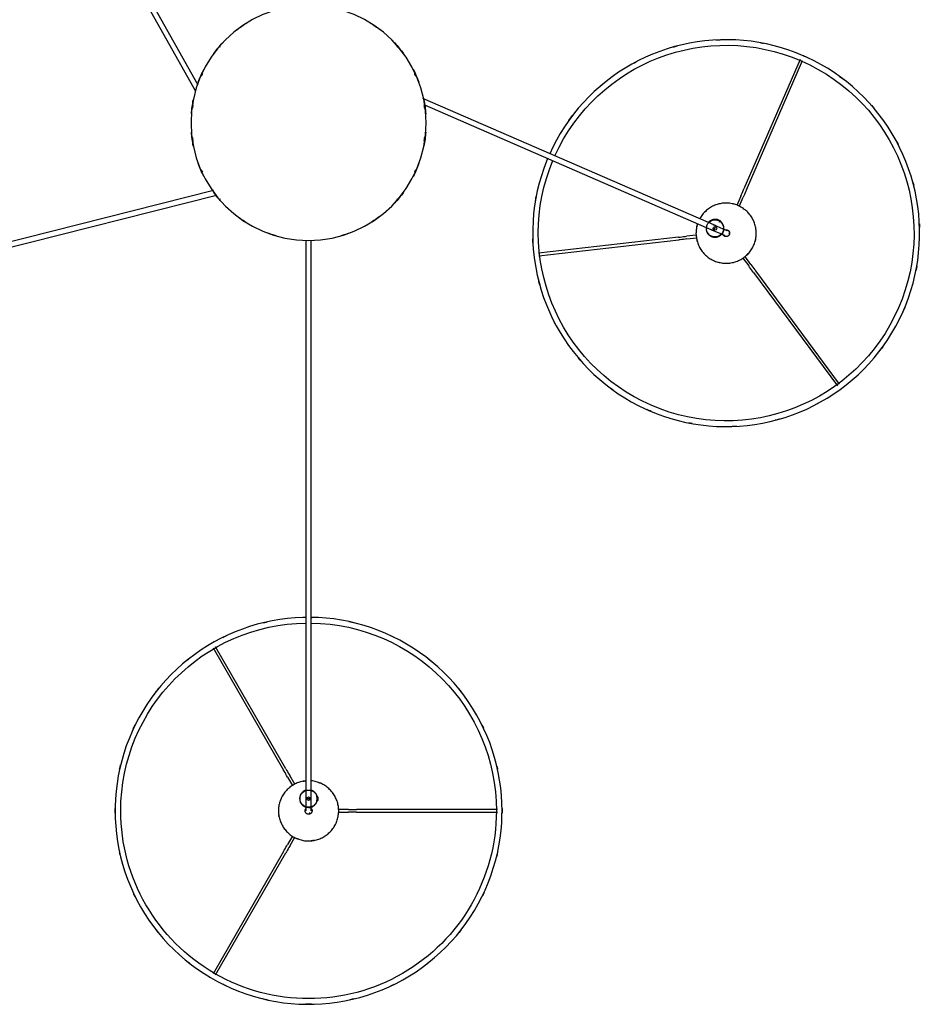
# Model space of a CAD drawing. Header units: millimetres. Extents: x 2834 to 10973, y -1183 to 7893.
# Tile 14 of 15: x 9434 to 10481, y 5993 to 7138. Entities that reach past the tile are written whole.
import ezdxf

# ---------------------------------------------------------------- set-up
doc = ezdxf.new("R2010")
doc.units = ezdxf.units.MM
doc.layers.add('E-LITE-EQPM', color=7, linetype='Continuous', lineweight=20)

# ---------------------------------------------------------------- blocks, each defined once
blk = doc.blocks.new('64314-5L   _Suspended_tensor - 64314-49-5L MAMBO Black_rattan pendant lamp ø450-5L-720005-Planta_PDF Copy 1')
at = {"layer": 'E-LITE-EQPM', "color": 253, "lineweight": 25, "true_color": 0xaaaaaa}
for p, q in [((-29.2, 847.4), (-111.1, 989.4)), ((-108.4, 990.9), (-26.5, 849)), ((-18.7, 829.4), (-24.5, 839.3)), ((-21.8, 840.9), (-16, 830.8)), ((34.7, 801.5), (46.3, 801.5)), ((55.7, 801.5), (219.6, 801.5)), ((46.3, 798.5), (34.3, 798.5)), ((219.6, 798.5), (55.7, 798.5)), ((-3, 136.3), (-3, 785.8)), ((3, 785.8), (3, 136.3)), ((8.7, 787.8), (10.7, 787.8)), ((10.7, 783.8), (8.7, 783.8)), ((10.7, 787.3), (9.1, 787.3)), ((10.7, 784.3), (9.1, 784.3)), ((10.7, 785.8), (10.7, 787.8)), ((10.7, 783.8), (10.7, 785.8)), ((-24.5, 760.7), (-18.7, 770.7)), ((-16.1, 769), (-21.8, 759.1)), ((-111.1, 610.6), (-29.2, 752.6)), ((-26.5, 751), (-108.4, 609.1)), ((517.4, 173.8), (614.9, 305.6)), ((617.4, 303.7), (519.9, 172)), ((-747.1, 245.8), (-106.9, 84)), ((-110.5, 78.7), (-748.5, 240)), ((505, 157.1), (511.9, 166.3)), ((514.3, 164.5), (507.4, 155.1)), ((430.1, 132.9), (267.2, 151.4)), ((267.6, 154.5), (430.4, 136)), ((450.7, 130.6), (439.4, 131.8)), ((439.7, 134.9), (451.3, 133.6)), ((473.8, 119.8), (132.9, -28.4)), ((134.8, -21.1), (471.4, 125.3)), ((478.2, 113.3), (477.5, 114.8)), ((477.9, 115.4), (478.7, 113.5)), ((475, 111.9), (474.2, 113.8)), ((475.5, 112.1), (474.8, 113.7)), ((475, 111.9), (476.8, 112.7)), ((476.8, 112.7), (478.7, 113.5)), ((502.6, 85.1), (497.8, 96.1)), ((500.8, 97), (505.4, 86.3)), ((571.7, -73.8), (506.3, 76.5)), ((509.2, 77.7), (574.5, -72.6)), ((-318.7, -370.6), (-131.4, -36.9)), ((-128.5, -43.9), (-313.5, -373.5))]:
    blk.add_line(p, q, dxfattribs=at)
at = {"layer": 'E-LITE-EQPM', "color": 253, "lineweight": 25, "true_color": 0xaaaaaa, "flags": 128}
for points in [[(-225, 800), (-224.8, 809), (-224.3, 818), (-223.4, 826.9), (-222.1, 835.8), (-220.5, 844.7), (-218.6, 853.5), (-216.2, 862.2), (-213.6, 870.8), (-210.6, 879.3), (-207.2, 887.6), (-203.6, 895.8), (-199.6, 903.9), (-195.3, 911.8), (-190.6, 919.5), (-185.7, 927), (-180.5, 934.4), (-175, 941.5), (-169.2, 948.4), (-163.1, 955), (-156.8, 961.4), (-150.2, 967.5), (-143.4, 973.4), (-136.3, 979), (-129, 984.3), (-121.6, 989.3), (-113.9, 994), (-106, 998.4), (-98, 1002.5), (-89.9, 1006.3), (-81.5, 1009.7), (-73.1, 1012.8), (-64.5, 1015.6), (-55.8, 1018), (-47.1, 1020), (-38.2, 1021.7), (-29.3, 1023.1), (-20.4, 1024.1), (-11.4, 1024.7), (-2.4, 1025), (6.6, 1024.9), (15.6, 1024.5), (24.5, 1023.7), (33.4, 1022.5), (42.3, 1021), (51.1, 1019.1), (59.8, 1016.9), (68.5, 1014.3), (77, 1011.4), (85.4, 1008.2), (93.6, 1004.6), (101.7, 1000.7), (109.7, 996.5), (117.5, 991.9), (125, 987.1), (132.4, 981.9), (139.6, 976.5), (146.5, 970.7), (153.2, 964.8), (159.7, 958.5), (165.9, 952), (171.9, 945.2), (177.5, 938.2), (182.9, 931), (188, 923.6), (192.8, 916), (197.3, 908.2), (201.5, 900.2), (205.3, 892.1), (208.8, 883.8), (212, 875.4), (214.8, 866.8), (217.3, 858.2), (219.5, 849.5), (221.3, 840.6), (222.7, 831.8), (223.8, 822.8), (224.6, 813.8), (224.9, 804.9), (225, 800)], [(-29.2, 847.4), (-28.2, 845.8), (-27.2, 844.1), (-26.3, 842.4), (-25.3, 840.7), (-24.5, 839.3)], [(-21.8, 840.9), (-22.8, 842.6), (-23.8, 844.3), (-24.8, 846), (-25.7, 847.6), (-26.5, 849)], [(-27.3, 821.9), (-26.4, 823), (-25.5, 824), (-24.5, 825), (-23.5, 826), (-22.4, 826.9), (-21.3, 827.8), (-20.2, 828.6), (-19, 829.4), (-17.9, 830.1), (-16.6, 830.8), (-15.4, 831.4), (-14.1, 832), (-12.8, 832.6), (-11.5, 833.1), (-10.2, 833.5), (-8.8, 833.9), (-7.5, 834.2), (-6.1, 834.5), (-4.7, 834.7), (-3.3, 834.8), (-1.9, 834.9), (-0.5, 835), (0.9, 835), (2.3, 834.9), (3.7, 834.8), (5, 834.6), (6.4, 834.4), (7.8, 834.1), (9.2, 833.8), (10.5, 833.4), (11.8, 832.9), (13.1, 832.4), (14.4, 831.9), (15.7, 831.3), (16.9, 830.6), (18.1, 829.9), (19.3, 829.2), (20.5, 828.4), (21.6, 827.5), (22.7, 826.7), (23.7, 825.7), (24.7, 824.8), (25.7, 823.8), (26.6, 822.7), (27.5, 821.6), (28.4, 820.5), (29.2, 819.4), (29.9, 818.2), (30.6, 817), (31.3, 815.7), (31.9, 814.5), (32.4, 813.2), (32.9, 811.9), (33.4, 810.5), (33.8, 809.2), (34.1, 807.8), (34.4, 806.5), (34.6, 805.1), (34.8, 803.7), (34.9, 802.3), (35, 800.9), (35, 799.5), (34.9, 798.1), (34.8, 796.7), (34.7, 795.3), (34.5, 793.9), (34.2, 792.6), (33.9, 791.2), (33.5, 789.9), (33.1, 788.5), (32.6, 787.2), (32, 785.9), (31.5, 784.7), (30.8, 783.4), (30.1, 782.2), (29.4, 781), (28.6, 779.8), (27.8, 778.7), (27.3, 778.1)], [(-3, 765.1), (-3.7, 765.2), (-5, 765.4), (-6.4, 765.6), (-7.8, 765.9), (-9.2, 766.2), (-10.5, 766.6), (-11.8, 767.1), (-13.1, 767.6), (-14.4, 768.1), (-15.7, 768.7), (-16.9, 769.4), (-18.1, 770.1), (-19.3, 770.8), (-20.5, 771.6), (-21.6, 772.5), (-22.7, 773.3), (-23.7, 774.3), (-24.7, 775.2), (-25.7, 776.2), (-26.6, 777.3), (-27.5, 778.4), (-28.4, 779.5), (-29.2, 780.6), (-29.9, 781.8), (-30.6, 783), (-31.3, 784.3), (-31.9, 785.5), (-32.4, 786.8), (-32.9, 788.1), (-33.4, 789.5), (-33.8, 790.8), (-34.1, 792.2), (-34.4, 793.5), (-34.6, 794.9), (-34.8, 796.3), (-34.9, 797.7), (-35, 799.1), (-35, 800.5), (-34.9, 801.9), (-34.8, 803.3), (-34.7, 804.7), (-34.5, 806.1), (-34.2, 807.4), (-33.9, 808.8), (-33.5, 810.1), (-33.1, 811.5), (-32.6, 812.8), (-32, 814.1), (-31.5, 815.3), (-30.8, 816.6), (-30.1, 817.8), (-29.4, 819), (-28.6, 820.2), (-27.8, 821.3), (-27.3, 821.9)], [(-3.1, 802.5), (-3.2, 802.4), (-3.3, 802.2), (-3.4, 802.1), (-3.5, 802), (-3.6, 801.8), (-3.6, 801.7), (-3.7, 801.5), (-3.7, 801.4), (-3.8, 801.2), (-3.8, 801.1), (-3.9, 800.9), (-3.9, 800.8), (-4, 800.6), (-4, 800.5), (-4, 800.3), (-4, 800.1), (-4, 800), (-4, 799.8), (-4, 799.7), (-4, 799.5), (-3.9, 799.3), (-3.9, 799.2), (-3.9, 799), (-3.8, 798.9), (-3.8, 798.7), (-3.7, 798.6), (-3.7, 798.4), (-3.6, 798.3), (-3.5, 798.1), (-3.5, 798), (-3.4, 797.9), (-3.3, 797.7), (-3.2, 797.6), (-3.1, 797.5), (-3, 797.3)], [(3.1, 797.5), (3.2, 797.6), (3.3, 797.8), (3.4, 797.9), (3.5, 798), (3.6, 798.2), (3.6, 798.3), (3.7, 798.5), (3.7, 798.6), (3.8, 798.8), (3.8, 798.9), (3.9, 799.1), (3.9, 799.2), (4, 799.4), (4, 799.5), (4, 799.7), (4, 799.9), (4, 800), (4, 800.2), (4, 800.3), (4, 800.5), (3.9, 800.7), (3.9, 800.8), (3.9, 801), (3.8, 801.1), (3.8, 801.3), (3.7, 801.4), (3.7, 801.6), (3.6, 801.7), (3.5, 801.9), (3.5, 802), (3.4, 802.1), (3.3, 802.3), (3.2, 802.4), (3.1, 802.5), (3, 802.7), (2.9, 802.8), (2.8, 802.9), (2.7, 803), (2.5, 803.1), (2.4, 803.2), (2.3, 803.3), (2.1, 803.4), (2, 803.5), (1.9, 803.5), (1.7, 803.6), (1.6, 803.7), (1.4, 803.7), (1.3, 803.8), (1.1, 803.8), (1, 803.9), (0.8, 803.9), (0.7, 803.9), (0.5, 804), (0.3, 804), (0.2, 804), (0, 804), (-0.1, 804), (-0.3, 804), (-0.5, 804), (-0.6, 804), (-0.8, 803.9), (-0.9, 803.9), (-1.1, 803.9), (-1.2, 803.8), (-1.4, 803.8), (-1.5, 803.7), (-1.7, 803.6), (-1.8, 803.6), (-2, 803.5), (-2.1, 803.4), (-2.2, 803.3), (-2.4, 803.2), (-2.5, 803.1), (-2.6, 803), (-2.7, 802.9), (-2.9, 802.8), (-3, 802.7), (-3.1, 802.6), (-3.1, 802.5)], [(55.7, 801.5), (53.7, 801.5), (51.8, 801.5), (49.8, 801.5), (47.9, 801.5), (46.3, 801.5)], [(-2.9, 575.1), (-6.6, 575.1), (-15.6, 575.5), (-24.5, 576.3), (-33.4, 577.5), (-42.3, 579), (-51.1, 580.9), (-59.8, 583.1), (-68.5, 585.7), (-77, 588.6), (-85.4, 591.8), (-93.6, 595.4), (-101.7, 599.3), (-109.7, 603.5), (-117.5, 608.1), (-125, 612.9), (-132.4, 618.1), (-139.6, 623.5), (-146.5, 629.2), (-153.2, 635.2), (-159.7, 641.5), (-165.9, 648), (-171.9, 654.8), (-177.5, 661.8), (-182.9, 669), (-188, 676.4), (-192.8, 684), (-197.3, 691.8), (-201.5, 699.8), (-205.3, 707.9), (-208.8, 716.2), (-212, 724.6), (-214.8, 733.2), (-217.3, 741.8), (-219.5, 750.5), (-221.3, 759.4), (-222.7, 768.2), (-223.8, 777.2), (-224.6, 786.1), (-224.9, 795.1), (-225, 800)], [(-2.8, 776), (-3.2, 776.1), (-3.6, 776.2), (-4, 776.4), (-4.4, 776.5), (-4.8, 776.7), (-5.1, 776.9), (-5.5, 777.1), (-5.8, 777.3), (-6.1, 777.6), (-6.5, 777.8), (-6.8, 778.1), (-7.1, 778.4), (-7.4, 778.7), (-7.7, 779), (-7.9, 779.3), (-8.2, 779.6), (-8.4, 779.9), (-8.7, 780.3), (-8.9, 780.6), (-9.1, 781), (-9.3, 781.4), (-9.4, 781.7), (-9.6, 782.1), (-9.7, 782.5), (-9.9, 782.9), (-10, 783.3), (-10.1, 783.7), (-10.1, 784.1), (-10.2, 784.5), (-10.3, 784.9), (-10.3, 785.3), (-10.3, 785.7), (-10.3, 786.1), (-10.3, 786.6), (-10.2, 787), (-10.2, 787.4), (-10.1, 787.8), (-10, 788.2), (-9.9, 788.6), (-9.8, 789), (-9.7, 789.4), (-9.5, 789.7), (-9.4, 790.1), (-9.2, 790.5), (-9, 790.9), (-8.8, 791.2), (-8.6, 791.6), (-8.3, 791.9), (-8.1, 792.2), (-7.8, 792.5), (-7.5, 792.9), (-7.3, 793.1), (-7, 793.4), (-6.6, 793.7), (-6.3, 794), (-6, 794.2), (-5.7, 794.4), (-5.3, 794.7), (-4.9, 794.9), (-4.6, 795.1), (-4.2, 795.2), (-3.8, 795.4), (-3.4, 795.5), (-3.1, 795.7)], [(-3, 795.9), (-3, 796.1), (-3, 796.3), (-3, 796.6), (-3, 796.8), (-3, 797), (-3, 797.2), (-3, 797.4), (-3, 797.6), (-3, 797.8), (-3, 798), (-3, 798.1), (-3, 798.3), (-3, 798.5), (-3, 798.6), (-3, 798.8), (-3, 798.9), (-3, 799.1), (-3, 799.2), (-3, 799.3), (-3, 799.4), (-3, 799.5), (-3, 799.6), (-3, 799.7), (-3, 799.8), (-3, 799.8), (-3, 799.9), (-3, 799.9), (-3, 800), (-3, 800), (-3, 800), (-3, 800)], [(-3, 782.2), (-3, 787.7), (-3, 793.2), (-3, 795.9)], [(2.8, 795.7), (3.2, 795.6), (3.6, 795.5), (4, 795.3), (4.4, 795.2), (4.8, 795), (5.1, 794.8), (5.5, 794.6), (5.8, 794.3), (6.1, 794.1), (6.5, 793.8), (6.8, 793.6), (7.1, 793.3), (7.4, 793), (7.7, 792.7), (7.9, 792.4), (8.2, 792.1), (8.4, 791.7), (8.7, 791.4), (8.9, 791.1), (9.1, 790.7), (9.3, 790.3), (9.4, 790), (9.6, 789.6), (9.7, 789.2), (9.9, 788.8), (10, 788.4), (10.1, 788)], [(225, 800), (224.8, 791), (224.3, 782), (223.4, 773.1), (222.1, 764.2), (220.5, 755.3), (218.6, 746.5), (216.2, 737.8), (213.6, 729.2), (210.6, 720.7), (207.2, 712.4), (203.6, 704.2), (199.6, 696.1), (195.3, 688.2), (190.6, 680.5), (185.7, 673), (180.5, 665.6), (175, 658.5), (169.2, 651.6), (163.1, 645), (156.8, 638.6), (150.2, 632.5), (143.4, 626.6), (136.3, 621), (129, 615.7), (121.6, 610.7), (113.9, 606), (106, 601.6), (98, 597.5), (89.9, 593.7), (81.5, 590.3), (73.1, 587.2), (64.5, 584.4), (55.8, 582), (47.1, 580), (38.2, 578.3), (29.3, 576.9), (20.4, 575.9), (11.4, 575.3), (2.9, 575)], [(3, 800), (3, 800), (3, 800), (3, 800), (3, 799.9), (3, 799.9), (3, 799.8), (3, 799.8), (3, 799.7), (3, 799.6), (3, 799.5), (3, 799.4), (3, 799.3), (3, 799.2), (3, 799.1), (3, 799), (3, 798.8), (3, 798.7), (3, 798.5), (3, 798.3), (3, 798.2), (3, 798), (3, 797.8), (3, 797.6), (3, 797.4), (3, 797.2), (3, 797), (3, 796.8), (3, 796.6), (3, 796.4), (3, 796.2), (3, 795.9), (3, 795.9)], [(3, 797.3), (3.1, 797.4), (3.1, 797.5)], [(3, 795.9), (3, 790.4), (3, 785), (3, 782.2)], [(46.3, 798.5), (48.3, 798.5), (50.2, 798.5), (52.2, 798.5), (54.1, 798.5), (55.7, 798.5)], [(10.1, 783.9), (10, 783.5), (9.9, 783.1), (9.8, 782.7), (9.7, 782.3), (9.5, 781.9), (9.4, 781.6), (9.2, 781.2), (9, 780.8), (8.8, 780.5), (8.6, 780.1), (8.3, 779.8), (8.1, 779.5), (7.8, 779.1), (7.5, 778.8), (7.3, 778.5), (7, 778.3), (6.6, 778), (6.3, 777.7), (6, 777.5), (5.7, 777.2), (5.3, 777), (4.9, 776.8), (4.6, 776.6), (4.2, 776.5), (3.8, 776.3), (3.4, 776.1), (3.1, 776)], [(27.3, 778.1), (26.4, 777), (25.5, 776), (24.5, 775), (23.5, 774), (22.4, 773.1), (21.3, 772.2), (20.2, 771.4), (19, 770.6), (17.9, 769.9), (16.6, 769.2), (15.4, 768.6), (14.1, 768), (12.8, 767.4), (11.5, 766.9), (10.2, 766.5), (8.8, 766.1), (7.5, 765.8), (6.1, 765.5), (4.7, 765.3), (3.3, 765.2)], [(-24.5, 760.7), (-25.5, 759), (-26.5, 757.3), (-27.4, 755.6), (-28.4, 753.9), (-29.2, 752.6)], [(-26.5, 751), (-25.5, 752.7), (-24.6, 754.4), (-23.6, 756.1), (-22.6, 757.8), (-21.8, 759.1)], [(395.8, 334.5), (404.1, 337.9), (412.6, 341), (421.1, 343.7), (429.8, 346.1), (438.6, 348.2), (447.4, 349.9), (456.3, 351.2), (465.3, 352.2), (474.2, 352.9), (483.2, 353.1), (492.2, 353), (501.2, 352.6), (510.2, 351.8), (519.1, 350.6), (528, 349.1), (536.8, 347.2), (545.5, 345), (554.1, 342.4), (562.6, 339.5), (571, 336.3), (579.3, 332.7), (587.4, 328.8), (595.3, 324.5), (603.1, 320), (610.7, 315.1), (618.1, 310), (625.2, 304.5), (632.2, 298.8), (638.9, 292.8), (645.3, 286.6), (651.5, 280), (657.5, 273.3), (663.1, 266.3), (668.5, 259.1), (673.6, 251.7), (678.4, 244), (682.9, 236.2), (687.1, 228.3), (690.9, 220.1), (694.4, 211.8), (697.6, 203.4), (700.4, 194.9), (702.9, 186.2), (705.1, 177.5), (706.9, 168.7), (708.3, 159.8), (709.4, 150.9), (710.1, 141.9), (710.5, 132.9), (710.5, 123.9), (710.2, 114.9), (709.5, 105.9), (708.4, 97), (707, 88.1), (705.2, 79.3), (703.1, 70.5), (700.6, 61.9), (697.8, 53.3), (694.6, 44.9), (691.1, 36.6), (687.3, 28.5), (683.1, 20.5), (678.7, 12.7), (673.9, 5), (668.8, -2.4), (663.5, -9.6), (657.8, -16.6), (651.9, -23.4), (645.7, -29.9), (639.2, -36.2), (632.5, -42.2), (625.6, -48), (618.5, -53.4), (611.1, -58.6), (603.5, -63.5), (595.8, -68), (587.8, -72.3), (579.7, -76.2), (575.3, -78.2)], [(278.1, 41.1), (276.7, 44.5), (273.5, 52.9), (270.7, 61.4), (268.2, 70.1), (266, 78.8), (264.2, 87.6), (262.8, 96.5), (261.7, 105.4), (261, 114.4), (260.6, 123.4), (260.6, 132.4), (260.9, 141.4), (261.7, 150.4), (262.7, 159.3), (264.1, 168.2), (265.9, 177), (268, 185.7), (270.5, 194.4), (273.3, 202.9), (276.5, 211.4), (280, 219.7), (283.8, 227.8), (288, 235.8), (292.4, 243.6), (297.2, 251.2), (302.3, 258.7), (307.6, 265.9), (313.3, 272.9), (319.2, 279.7), (325.4, 286.2), (331.9, 292.5), (338.6, 298.5), (345.5, 304.2), (352.6, 309.7), (360, 314.9), (367.6, 319.7), (375.3, 324.3), (383.3, 328.6), (391.4, 332.5), (395.8, 334.5)], [(517.4, 173.8), (516.3, 172.3), (515.1, 170.7), (513.9, 169.1), (512.8, 167.6), (511.9, 166.3)], [(514.3, 164.5), (515.5, 166), (516.7, 167.6), (517.8, 169.2), (519, 170.7), (519.9, 172)], [(452.4, 116.9), (452.2, 117.7), (451.8, 119), (451.4, 120.4), (451.1, 121.8), (450.9, 123.1), (450.7, 124.5), (450.6, 125.9), (450.6, 127.3), (450.5, 128.7), (450.6, 130.1), (450.7, 131.5), (450.9, 132.9), (451.1, 134.3), (451.3, 135.7), (451.7, 137), (452.1, 138.4), (452.5, 139.7), (453, 141), (453.5, 142.3), (454.1, 143.6), (454.7, 144.8), (455.4, 146), (456.2, 147.2), (456.9, 148.4), (457.8, 149.5), (458.7, 150.6), (459.6, 151.7), (460.5, 152.7), (461.5, 153.7), (462.6, 154.6), (463.6, 155.5), (464.7, 156.4), (465.9, 157.2), (467.1, 157.9), (468.3, 158.6), (469.5, 159.3), (470.8, 159.9), (472, 160.5), (473.3, 161), (474.7, 161.5), (476, 161.9), (477.3, 162.2), (478.7, 162.5), (480.1, 162.8), (481.5, 163), (482.9, 163.1), (484.3, 163.2), (485.7, 163.2), (487.1, 163.2), (488.5, 163.1), (489.9, 162.9), (491.2, 162.7), (492.6, 162.5), (494, 162.2), (494.7, 162)], [(494.7, 162), (496.1, 161.6), (497.4, 161.1), (498.7, 160.6), (500, 160.1), (501.2, 159.5), (502.5, 158.8), (503.7, 158.1), (504.9, 157.4), (506, 156.6), (507.1, 155.7), (508.2, 154.9), (509.3, 153.9), (510.3, 153), (511.3, 152), (512.2, 150.9), (513.1, 149.8), (513.9, 148.7), (514.7, 147.6), (515.5, 146.4), (516.2, 145.2), (516.8, 143.9), (517.4, 142.7), (518, 141.4), (518.5, 140.1), (518.9, 138.7), (519.3, 137.4), (519.7, 136), (519.9, 134.7), (520.2, 133.3), (520.3, 131.9), (520.5, 130.5), (520.5, 129.1), (520.5, 127.7), (520.5, 126.3), (520.4, 124.9), (520.2, 123.5), (520, 122.1), (519.7, 120.8), (519.4, 119.4), (519, 118.1), (518.6, 116.7), (518.1, 115.4), (517.6, 114.1), (517, 112.8), (516.4, 111.6), (515.7, 110.4), (514.9, 109.2), (514.1, 108), (513.3, 106.9), (512.4, 105.8), (511.5, 104.8), (510.6, 103.7), (509.6, 102.8), (508.5, 101.8), (507.5, 100.9), (506.3, 100.1), (505.2, 99.3), (504, 98.5), (502.8, 97.8), (501.6, 97.1), (500.3, 96.5), (499.1, 95.9), (497.8, 95.4), (496.4, 94.9), (495.1, 94.5), (493.7, 94.2), (492.4, 93.9), (491, 93.6), (489.6, 93.4), (488.2, 93.3), (486.8, 93.2), (485.4, 93.2), (484, 93.2), (482.6, 93.3), (481.2, 93.5), (479.8, 93.7), (478.5, 93.9), (477.1, 94.2), (476.4, 94.4)], [(430.1, 132.9), (432, 132.7), (433.9, 132.5), (435.9, 132.2), (437.8, 132), (439.4, 131.8)], [(439.7, 134.9), (437.8, 135.1), (435.8, 135.4), (433.9, 135.6), (432, 135.8), (430.4, 136)], [(462.3, 123.7), (462.4, 124.1), (462.5, 124.5), (462.5, 124.9), (462.6, 125.3), (462.8, 125.7), (462.9, 126.1), (463, 126.5), (463.2, 126.9), (463.4, 127.2), (463.6, 127.6), (463.8, 127.9), (464, 128.3), (464.2, 128.6), (464.5, 129), (464.8, 129.3), (465, 129.6), (465.3, 129.9), (465.6, 130.2), (465.9, 130.4), (466.2, 130.7), (466.6, 130.9), (466.9, 131.2), (467.3, 131.4), (467.6, 131.6), (468, 131.8), (468.4, 132), (468.7, 132.1), (469.1, 132.3), (469.5, 132.4), (469.9, 132.5), (470.3, 132.6), (470.7, 132.7), (471.1, 132.8), (471.5, 132.8), (471.9, 132.8), (472.3, 132.9), (472.8, 132.9), (473.2, 132.8), (473.6, 132.8), (474, 132.8), (474.4, 132.7), (474.8, 132.6), (475.2, 132.5), (475.6, 132.4), (476, 132.3), (476.4, 132.1), (476.7, 132), (477.1, 131.8), (477.5, 131.6), (477.8, 131.4), (478.2, 131.2), (478.5, 130.9), (478.9, 130.7), (479.2, 130.4), (479.5, 130.2), (479.8, 129.9), (480.1, 129.6), (480.4, 129.3)], [(468.1, 123.9), (473.1, 126.1), (478.1, 128.2), (480.6, 129.3)], [(480.6, 129.3), (480.8, 129.4), (481, 129.5), (481.2, 129.6), (481.4, 129.7), (481.6, 129.8), (481.8, 129.8), (482, 129.9), (482.1, 130), (482.3, 130.1), (482.5, 130.2), (482.6, 130.2), (482.8, 130.3), (483, 130.4), (483.1, 130.4), (483.2, 130.5), (483.4, 130.5), (483.5, 130.6), (483.6, 130.6), (483.7, 130.7), (483.8, 130.7), (483.9, 130.8), (484, 130.8), (484.1, 130.8), (484.1, 130.9), (484.2, 130.9), (484.2, 130.9), (484.3, 130.9), (484.3, 130.9), (484.3, 131), (484.4, 131), (484.4, 131)], [(486.6, 132.1), (486.4, 132.1), (486.3, 132.1), (486.1, 132.2), (486, 132.2), (485.8, 132.2), (485.6, 132.2), (485.5, 132.2), (485.3, 132.2), (485.2, 132.2), (485, 132.2), (484.8, 132.1), (484.7, 132.1), (484.5, 132.1), (484.4, 132), (484.2, 132), (484.1, 131.9), (483.9, 131.9), (483.8, 131.8), (483.6, 131.7), (483.5, 131.7), (483.4, 131.6), (483.2, 131.5), (483.1, 131.4), (483, 131.3), (482.9, 131.2), (482.7, 131.1), (482.6, 131), (482.5, 130.8), (482.4, 130.7), (482.3, 130.6), (482.2, 130.5), (482.1, 130.3), (482.1, 130.2), (482, 130), (481.9, 129.9)], [(484.5, 124.4), (484.7, 124.3), (484.8, 124.3), (485, 124.3), (485.1, 124.2), (485.3, 124.2), (485.4, 124.2), (485.6, 124.2), (485.8, 124.2), (485.9, 124.2), (486.1, 124.2), (486.2, 124.3), (486.4, 124.3), (486.6, 124.3), (486.7, 124.4), (486.9, 124.4), (487, 124.5), (487.2, 124.5), (487.3, 124.6), (487.4, 124.7), (487.6, 124.8), (487.7, 124.9), (487.9, 124.9), (488, 125), (488.1, 125.1), (488.2, 125.2), (488.3, 125.4), (488.5, 125.5), (488.6, 125.6), (488.7, 125.7), (488.8, 125.8), (488.9, 126), (488.9, 126.1), (489, 126.2), (489.1, 126.4), (489.2, 126.5), (489.2, 126.7), (489.3, 126.8), (489.3, 127), (489.4, 127.1), (489.4, 127.3), (489.5, 127.4), (489.5, 127.6), (489.5, 127.7), (489.5, 127.9), (489.5, 128.1), (489.5, 128.2), (489.5, 128.4), (489.5, 128.5), (489.5, 128.7), (489.5, 128.9), (489.5, 129), (489.4, 129.2), (489.4, 129.3), (489.3, 129.5), (489.3, 129.6), (489.2, 129.8), (489.2, 129.9), (489.1, 130.1), (489, 130.2), (488.9, 130.3), (488.8, 130.5), (488.7, 130.6), (488.6, 130.7), (488.5, 130.9), (488.4, 131), (488.3, 131.1), (488.2, 131.2), (488.1, 131.3), (488, 131.4), (487.8, 131.5), (487.7, 131.6), (487.6, 131.7), (487.4, 131.7), (487.3, 131.8), (487.1, 131.9), (487, 131.9), (486.8, 132), (486.7, 132), (486.6, 132.1)], [(462.4, 121.2), (462.3, 121.6), (462.3, 122), (462.3, 122.5), (462.3, 122.9), (462.3, 123.3), (462.3, 123.7)], [(474.8, 112.5), (474.4, 112.4), (474, 112.4), (473.6, 112.3), (473.2, 112.3), (472.8, 112.3), (472.4, 112.3), (472, 112.3), (471.5, 112.3), (471.1, 112.4), (470.7, 112.4), (470.3, 112.5), (469.9, 112.6), (469.5, 112.7), (469.1, 112.9), (468.8, 113), (468.4, 113.2), (468, 113.3), (467.6, 113.5), (467.3, 113.7), (466.9, 113.9), (466.6, 114.2), (466.3, 114.4), (465.9, 114.7), (465.6, 115), (465.3, 115.2), (465, 115.5), (464.8, 115.8)], [(483, 123.8), (478, 121.6), (473, 119.5), (470.5, 118.4)], [(482.8, 123.7), (482.8, 123.5), (482.8, 123.1), (482.9, 122.7), (482.9, 122.3), (482.8, 121.8), (482.8, 121.4), (482.7, 121), (482.7, 120.6), (482.6, 120.2), (482.5, 119.8), (482.4, 119.4), (482.2, 119), (482.1, 118.7), (481.9, 118.3), (481.7, 117.9), (481.5, 117.5), (481.3, 117.2), (481.1, 116.8), (480.9, 116.5), (480.6, 116.2), (480.4, 115.9), (480.1, 115.5), (479.8, 115.3), (479.5, 115), (479.2, 114.7), (478.9, 114.4), (478.6, 114.2)], [(486.8, 125.5), (486.7, 125.5), (486.7, 125.5), (486.7, 125.4), (486.7, 125.4), (486.6, 125.4), (486.6, 125.4), (486.5, 125.4), (486.5, 125.3), (486.4, 125.3), (486.3, 125.3), (486.2, 125.2), (486.1, 125.2), (486, 125.1), (485.9, 125.1), (485.8, 125), (485.7, 125), (485.5, 124.9), (485.4, 124.9), (485.2, 124.8), (485.1, 124.7), (484.9, 124.7), (484.7, 124.6), (484.6, 124.5), (484.4, 124.4), (484.2, 124.4), (484, 124.3), (483.8, 124.2), (483.6, 124.1), (483.4, 124), (483.2, 123.9), (483, 123.8), (483, 123.8)], [(484.3, 124.4), (484.4, 124.4), (484.5, 124.4)], [(476.4, 94.4), (475, 94.8), (473.7, 95.3), (472.4, 95.8), (471.1, 96.3), (469.8, 96.9), (468.6, 97.6), (467.4, 98.3), (466.2, 99), (465.1, 99.8), (463.9, 100.7), (462.9, 101.6), (461.8, 102.5), (460.8, 103.5), (459.8, 104.5), (458.9, 105.5), (458, 106.6), (457.2, 107.7), (456.4, 108.9), (455.6, 110), (454.9, 111.3), (454.9, 111.3)], [(502.6, 85.1), (503.4, 83.3), (504.2, 81.5), (505, 79.7), (505.7, 77.9), (506.3, 76.5)], [(509.2, 77.7), (508.4, 79.5), (507.6, 81.3), (506.8, 83.1), (506.1, 84.8), (505.4, 86.3)], [(575.3, -78.2), (567, -81.6), (558.5, -84.7), (550, -87.4), (541.3, -89.8), (532.5, -91.9), (523.7, -93.6), (514.8, -95), (505.8, -95.9), (496.9, -96.6), (487.9, -96.8), (478.9, -96.8), (469.9, -96.3), (460.9, -95.5), (452, -94.3), (443.1, -92.8), (434.3, -90.9), (425.6, -88.7), (417, -86.2), (408.5, -83.2), (400.1, -80), (391.8, -76.4), (383.7, -72.5), (375.8, -68.3), (368, -63.7), (360.4, -58.9), (353.1, -53.7), (345.9, -48.3), (338.9, -42.5), (332.2, -36.5), (325.8, -30.3), (319.6, -23.8), (313.6, -17), (308, -10), (302.6, -2.8), (297.5, 4.6), (292.7, 12.2), (288.2, 20.1), (284.1, 28), (280.4, 35.8)]]:
    blk.add_lwpolyline(points, dxfattribs=at)
at = {"layer": 'E-LITE-EQPM', "color": 253, "lineweight": 25, "true_color": 0xaaaaaa}
for centre, radius, start, end in [((0, 800), 225, 102.0361, 103.8235), ((0, 800), 225, 102.0361, 103.8235), ((0, 800), 225, 89.1457, 90.9169), ((0, 800), 225, 89.1457, 90.9169), ((0, 800), 225, 76.2068, 77.6783), ((0, 800), 225, 76.2068, 77.6783), ((0, 800), 218.4, 0.0002, 180.0002), ((0, 800), 225, 115.1791, 116.2882), ((0, 800), 225, 115.1791, 116.2882), ((0, 800), 225, 63.7121, 64.8212), ((0, 800), 225, 63.7121, 64.8212), ((0, 800), 225, 128.0237, 129.1477), ((0, 800), 225, 128.0237, 129.1477), ((0, 800), 225, 50.9915, 52.1903), ((0, 800), 225, 50.9915, 52.1903), ((0, 800), 225, 140.5944, 141.8744), ((0, 800), 225, 140.5944, 141.8744), ((0, 800), 225, 37.8696, 39.3257), ((0, 800), 225, 37.8696, 39.3257), ((0, 800), 225, 153.446, 154.7436), ((0, 800), 225, 153.446, 154.7436), ((0, 800), 225, 24.9397, 26.285), ((0, 800), 225, 24.9397, 26.285), ((0, 800), 225, 166.6134, 167.6014), ((0, 800), 225, 166.6134, 167.6014), ((0, 800), 225, 12.3989, 13.7946), ((0, 800), 225, 12.3989, 13.7946), ((0, 800), 35, 109.1359, 113.863), ((0, 800), 35, 79.2896, 84.8661), ((0, 800), 225, 179.3147, 180.0002), ((0, 800), 225, 179.3147, 180.0002), ((0, 800), 35, 169.9943, 171.2921), ((0, 800), 4, 141.2921, 168.7282), ((0, 800), 3, 60, 75), ((0, 800), 225, 0.0002, 0.6856), ((0, 800), 225, 0.0002, 0.6856), ((0, 800), 225, 180.0002, 180.6856), ((0, 800), 225, 180.0002, 180.6856), ((0, 800), 218.4, 180.0002, 269.2621), ((0, 785.8), 10, 90, 270), ((0, 785.8), 10.3, 145.5681, 154.3667), ((0, 785.8), 10, 270, 90), ((0, 800), 218.4, 270.7621, 0.0002), ((0, 800), 4, 321.2921, 351.2594), ((0, 785.8), 10.3, 23.9961, 34.9367), ((0, 800), 35, 349.9943, 351.2921), ((0, 800), 225, 359.3147, 0.0002), ((0, 800), 225, 359.3147, 0.0002), ((0, 785.8), 10.3, 203.9961, 214.9367), ((0, 785.8), 2, 90, 270), ((0, 785.8), 2, 90, 270), ((0, 785.8), 2, 270, 90), ((0, 785.8), 2, 270, 90), ((0, 785.8), 10.3, 325.5681, 334.3667), ((0, 800), 35, 230.2487, 232.2609), ((0, 800), 35, 289.1359, 293.863), ((0, 800), 35, 259.2896, 264.1712), ((0, 800), 225, 192.3989, 193.7946), ((0, 800), 225, 192.3989, 193.7946), ((0, 800), 225, 346.6134, 347.6014), ((0, 800), 225, 346.6134, 347.6014), ((0, 800), 225, 204.9397, 206.285), ((0, 800), 225, 204.9397, 206.285), ((0, 800), 225, 333.446, 334.7436), ((0, 800), 225, 333.446, 334.7436), ((0, 800), 225, 217.8696, 219.3257), ((0, 800), 225, 217.8696, 219.3257), ((0, 800), 225, 320.5944, 321.8744), ((0, 800), 225, 320.5944, 321.8744), ((0, 800), 225, 230.9915, 232.1903), ((0, 800), 225, 230.9915, 232.1903), ((0, 800), 225, 308.0237, 309.1477), ((0, 800), 225, 308.0237, 309.1477), ((0, 800), 225, 243.7121, 244.8212), ((0, 800), 225, 243.7121, 244.8212), ((0, 800), 225, 295.1791, 296.2882), ((0, 800), 225, 295.1791, 296.2882), ((0, 800), 225, 256.2068, 257.6783), ((0, 800), 225, 256.2068, 257.6783), ((0, 800), 225, 270.7441, 271.0313), ((0, 800), 225, 270.7441, 271.0313), ((0, 800), 225, 282.0361, 283.8235), ((0, 800), 225, 282.0361, 283.8235), ((485.6, 128.1), 218.4, 293.5092, 113.5092), ((485.6, 128.1), 225, 100.1232, 101.1105), ((485.6, 128.1), 225, 100.1232, 101.1105), ((485.6, 128.1), 225, 86.9607, 88.2534), ((485.6, 128.1), 225, 86.9607, 88.2534), ((485.6, 128.1), 225, 74.1091, 75.3843), ((485.6, 128.1), 225, 74.1091, 75.3843), ((485.6, 128.1), 225, 113.5092, 114.1956), ((485.6, 128.1), 225, 113.5092, 114.1956), ((485.6, 128.1), 225, 112.8247, 113.5092), ((485.6, 128.1), 225, 112.8247, 113.5092), ((485.6, 128.1), 218.4, 113.5092, 202.7301), ((485.6, 128.1), 225, 61.5186, 62.6567), ((485.6, 128.1), 225, 61.5186, 62.6567), ((485.6, 128.1), 225, 125.9079, 127.3101), ((485.6, 128.1), 225, 125.9079, 127.3101), ((485.6, 128.1), 225, 48.6936, 49.7973), ((485.6, 128.1), 225, 48.6936, 49.7973), ((485.6, 128.1), 225, 138.4535, 139.794), ((485.6, 128.1), 225, 138.4535, 139.794), ((485.6, 128.1), 225, 35.5451, 37.3375), ((485.6, 128.1), 225, 35.5451, 37.3375), ((485.6, 128.1), 225, 151.3786, 152.8322), ((485.6, 128.1), 225, 151.3786, 152.8322), ((485.6, 128.1), 225, 22.6548, 24.546), ((485.6, 128.1), 225, 22.6548, 24.546), ((485.6, 128.1), 225, 164.5015, 165.6973), ((485.6, 128.1), 225, 164.5015, 165.6973), ((485.6, 128.1), 225, 9.7206, 11.1873), ((485.6, 128.1), 225, 9.7206, 11.1873), ((485.5, 128.2), 35, 103.5036, 104.8014), ((485.5, 128.2), 35, 42.6825, 47.338), ((485.6, 128.1), 225, 177.2212, 178.3342), ((485.6, 128.1), 225, 177.2212, 178.3342), ((485.5, 128.2), 35, 163.758, 165.7703), ((485.5, 128.2), 35, 12.7989, 18.3754), ((0, 0), 136.7, 105.7068, 110.9147), ((0, 0), 136.7, 69.0853, 74.2932), ((472.6, 122.6), 10, 23.5093, 203.5093), ((472.6, 122.6), 10, 203.5093, 23.5093), ((472.6, 122.6), 10.3, 137.5055, 148.446), ((472.6, 122.6), 10.3, 79.0775, 87.8761), ((485.5, 128.2), 4, 74.8014, 101.9845), ((485.6, 128.2), 3, 353.5093, 8.5093), ((0, 0), 136.7, 121.4225, 127.6461), ((0, 0), 136.7, 52.3539, 58.5775), ((485.5, 128.2), 35, 192.7989, 198.3754), ((472.6, 122.6), 2, 23.5093, 203.5093), ((472.6, 122.6), 2, 23.5093, 203.5093), ((472.6, 122.6), 2, 203.5093, 23.5093), ((472.6, 122.6), 2, 203.5093, 23.5093), ((472.6, 122.6), 10.3, 317.5055, 328.446), ((485.5, 128.2), 4, 254.8014, 284.7688), ((485.6, 128.1), 225, 357.2212, 358.3342), ((485.6, 128.1), 225, 357.2212, 358.3342), ((485.5, 128.2), 35, 222.6825, 227.338), ((472.6, 122.6), 10.3, 259.0775, 267.8761), ((0, 0), 136.7, 137.1493, 143.7795), ((0, 0), 136.7, 36.2205, 42.8507), ((485.5, 128.2), 35, 283.5036, 284.8014), ((0, 0), 135.8, 139.0909, 139.4124), ((0, 0), 135.8, 40.5876, 40.9091), ((485.6, 128.1), 225, 189.7206, 191.1873), ((485.6, 128.1), 225, 189.7206, 191.1873), ((485.6, 128.1), 225, 344.5015, 345.6973), ((485.6, 128.1), 225, 344.5015, 345.6973), ((0, 0), 136.7, 152.8907, 159.713), ((0, 0), 135.8, 155.0074, 156.3138), ((0, 0), 136.7, 20.287, 27.1093), ((0, 0), 135.8, 23.6862, 24.9926), ((485.6, 128.1), 225, 204.2367, 204.546), ((485.6, 128.1), 225, 204.2367, 204.546), ((485.6, 128.1), 218.4, 204.2542, 293.5092), ((0, 0), 136.7, 168.6525, 175.5552), ((0, 0), 136.7, 4.4448, 11.3475), ((485.6, 128.1), 225, 331.3786, 332.8322), ((485.6, 128.1), 225, 331.3786, 332.8322), ((0, 0), 135.8, 171.0107, 172.7714), ((0, 0), 135.8, 7.2286, 8.9893), ((0, 0), 136.7, 184.4448, 191.3475), ((0, 0), 136.7, 348.6525, 355.5552), ((485.6, 128.1), 225, 215.5451, 217.3375), ((485.6, 128.1), 225, 215.5451, 217.3375), ((0, 0), 135.8, 187.2286, 188.9893), ((0, 0), 135.8, 351.0107, 352.7714), ((485.6, 128.1), 225, 318.4535, 319.794), ((485.6, 128.1), 225, 318.4535, 319.794), ((485.6, 128.1), 225, 228.6936, 229.7973), ((485.6, 128.1), 225, 228.6936, 229.7973), ((0, 0), 136.7, 200.287, 207.1093), ((0, 0), 135.8, 203.6862, 205.0628), ((0, 0), 136.7, 332.8907, 339.713), ((0, 0), 135.8, 334.9372, 336.3138), ((485.6, 128.1), 225, 305.9079, 307.3101), ((485.6, 128.1), 225, 305.9079, 307.3101), ((485.6, 128.1), 225, 241.5186, 242.6567), ((485.6, 128.1), 225, 241.5186, 242.6567), ((485.6, 128.1), 225, 292.8247, 293.5092), ((485.6, 128.1), 225, 292.8247, 293.5092), ((485.6, 128.1), 225, 293.5092, 294.1956), ((485.6, 128.1), 225, 293.5092, 294.1956), ((0, 0), 136.7, 216.2205, 222.8507), ((0, 0), 135.8, 220.5876, 220.9091), ((0, 0), 136.7, 317.1493, 323.7795), ((0, 0), 135.8, 319.0909, 319.4124), ((485.6, 128.1), 225, 254.1091, 255.3843), ((485.6, 128.1), 225, 254.1091, 255.3843), ((485.6, 128.1), 225, 266.9607, 268.2534), ((485.6, 128.1), 225, 266.9607, 268.2534), ((485.6, 128.1), 225, 280.1232, 281.1105), ((485.6, 128.1), 225, 280.1232, 281.1105), ((0, 0), 136.7, 232.3539, 238.5775), ((0, 0), 136.7, 301.4225, 307.6461)]:
    blk.add_arc(centre, radius, start, end, dxfattribs=at)
for centre, major_axis, ratio, start_param, end_param in [((0, 785.8), (3, 0), 0.038955, 3.981745, 4.45059), ((0, 785.8), (-3, 0), 0.038955, 1.328997, 1.570796), ((0, 785.8), (3, 0), 0.038955, 4.712389, 5.443033), ((472.6, 122.6), (-1.2, 2.75), 0.067222, 1.047198, 1.308997), ((472.6, 122.6), (-1.2, 2.75), 0.067222, 1.323192, 1.570796), ((472.6, 122.6), (-1.2, 2.75), 0.067222, 1.570796, 2.094395)]:
    blk.add_ellipse(centre, major_axis=major_axis, ratio=ratio, start_param=start_param, end_param=end_param, dxfattribs=at)
for points, knots in [([(-4.4, 794.8), (-4.4, 794.8), (-4.3, 794.9), (-3.8, 795.1), (-3.2, 795.3), (-2.7, 795.5)], [0, 0, 0, 0, 0.1428571, 0.2857143, 0.5714286, 0.5714286, 0.5714286, 0.5714286]), ([(0, 796.3), (-0.5, 796.3), (-1.6, 796.3), (-2.6, 796.2), (-2.9, 796), (-3, 796)], [-1, -1, -1, -1, -0.8333333, -0.6666667, -0.5555556, -0.5555556, -0.5555556, -0.5555556]), ([(2.7, 795.5), (3, 795.4), (3.4, 795.3), (3.8, 795.1), (4, 795), (4.1, 795), (4.2, 794.9), (4.3, 794.9), (4.4, 794.8), (4.4, 794.8)], [0.4285714, 0.4285714, 0.4285714, 0.4285714, 0.5714286, 0.6785714, 0.7321429, 0.7857143, 0.8392857, 0.8928571, 1, 1, 1, 1]), ([(10, 785.5), (10, 785.5), (10, 785.3), (10, 784.9), (9.9, 784.5), (9.9, 784.2), (9.8, 783.9), (9.8, 783.8), (9.8, 783.8)], [0.5486111, 0.5486111, 0.5486111, 0.5486111, 0.5833333, 0.6527778, 0.7222222, 0.7916667, 0.8611111, 1, 1, 1, 1]), ([(-2.7, 776.2), (-3, 776.3), (-3.4, 776.4), (-3.8, 776.6), (-4, 776.7), (-4.1, 776.7), (-4.2, 776.8), (-4.3, 776.8), (-4.4, 776.8), (-4.4, 776.8)], [0.4285714, 0.4285714, 0.4285714, 0.4285714, 0.5714286, 0.6785714, 0.7321429, 0.7857143, 0.8392857, 0.8928571, 1, 1, 1, 1]), ([(4.4, 776.8), (4.4, 776.8), (4.3, 776.8), (3.8, 776.6), (3.1, 776.3), (2.3, 776.1), (2.1, 776.1)], [0, 0, 0, 0, 0.1428571, 0.2857143, 0.5714286, 0.6765219, 0.6765219, 0.6765219, 0.6765219]), ([(482.2, 126.8), (482, 127.2), (481.5, 128.2), (481, 129.1), (480.7, 129.3), (480.7, 129.3)], [-1, -1, -1, -1, -0.8333333, -0.6666667, -0.5555556, -0.5555556, -0.5555556, -0.5555556]), ([(462.6, 121.2), (462.6, 121.5), (462.6, 121.9), (462.6, 122.3), (462.6, 122.5), (462.6, 122.7), (462.6, 122.8), (462.6, 122.9), (462.6, 123), (462.6, 123)], [0.4285714, 0.4285714, 0.4285714, 0.4285714, 0.5714286, 0.6785714, 0.7321429, 0.7857143, 0.8392857, 0.8928571, 1, 1, 1, 1]), ([(466, 115), (466, 115), (466, 115), (465.6, 115.4), (465, 116), (464.5, 116.7), (464.3, 116.9)], [0, 0, 0, 0, 0.1428571, 0.2857143, 0.5714286, 0.7142857, 0.7142857, 0.7142857, 0.7142857]), ([(482.5, 123.7), (482.5, 123.5), (482.6, 123.2), (482.6, 122.8), (482.6, 122.6), (482.6, 122.4), (482.6, 122.3), (482.6, 122.2), (482.6, 122.2), (482.6, 122.2)], [0.4717199, 0.4717199, 0.4717199, 0.4717199, 0.5714286, 0.6785714, 0.7321429, 0.7857143, 0.8392857, 0.8928571, 1, 1, 1, 1]), ([(476.3, 113.3), (476.2, 113.2), (476, 113.2), (475.7, 113.1), (475.3, 112.9), (475, 112.9), (474.7, 112.8), (474.6, 112.8), (474.6, 112.8)], [0.5486111, 0.5486111, 0.5486111, 0.5486111, 0.5833333, 0.6527778, 0.7222222, 0.7916667, 0.8611111, 1, 1, 1, 1])]:
    blk.add_open_spline(points, degree=3, knots=knots, dxfattribs=at)
for points in [[(-3, 795.9), (-3, 795.9), (-3, 795.8), (-3, 795.8)], [(0, 796.3), (0.4, 796.3), (1.1, 796.3), (2, 796.2), (2.7, 796.1), (2.9, 796), (3, 796)], [(3, 795.9), (3, 795.8), (3, 795.8), (3, 795.8)], [(9.8, 787.8), (9.8, 787.8), (9.8, 787.8), (9.8, 787.7), (9.9, 787.6), (9.9, 787.4), (9.9, 787.1), (10, 786.8), (10, 786.5), (10, 786.3), (10, 786.2)], [(479.1, 130.2), (479.1, 130.1), (479.1, 130.1), (479.4, 129.9), (479.7, 129.6), (479.8, 129.4)], [(480.6, 129.3), (480.6, 129.3), (480.5, 129.3), (480.5, 129.2)], [(482.2, 126.8), (482.3, 126.4), (482.6, 125.8), (482.9, 124.9), (483.1, 124.2), (483.1, 124), (483, 123.9)], [(462.8, 120.4), (462.7, 120.6), (462.7, 120.9), (462.7, 121.1)], [(482.9, 123.8), (482.9, 123.8), (482.9, 123.8), (482.9, 123.8)], [(478.3, 114.4), (478.3, 114.4), (478.3, 114.4), (478.2, 114.3), (478.1, 114.2), (477.9, 114.1), (477.7, 114), (477.5, 113.8), (477.2, 113.7), (477, 113.6), (476.9, 113.5)]]:
    blk.add_open_spline(points, degree=3, dxfattribs=at)

msp = doc.modelspace()

# ---------------------------------------------------------------- linework, layer by layer
at = {"layer": 'E-LITE-EQPM', "color": 253, "lineweight": 25, "true_color": 0xaaaaaa}
for start, end in [(90, 270), (270, 90)]:
    msp.add_arc((9769.5, 7018.1), 136.7, start, end, dxfattribs=at)

# ---------------------------------------------------------------- block references
at = {"layer": 'E-LITE-EQPM', "color": 253, "lineweight": 25, "true_color": 0xaaaaaa, "extrusion": (0, 0, -1), "rotation": 179.9999950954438}
msp.add_blockref('64314-5L   _Suspended_tensor - 64314-49-5L MAMBO Black_rattan pendant lamp ø450-5L-720005-Planta_PDF Copy 1', (-9769.5, 7018.1), dxfattribs=at)

doc.saveas('drawing.dxf')
